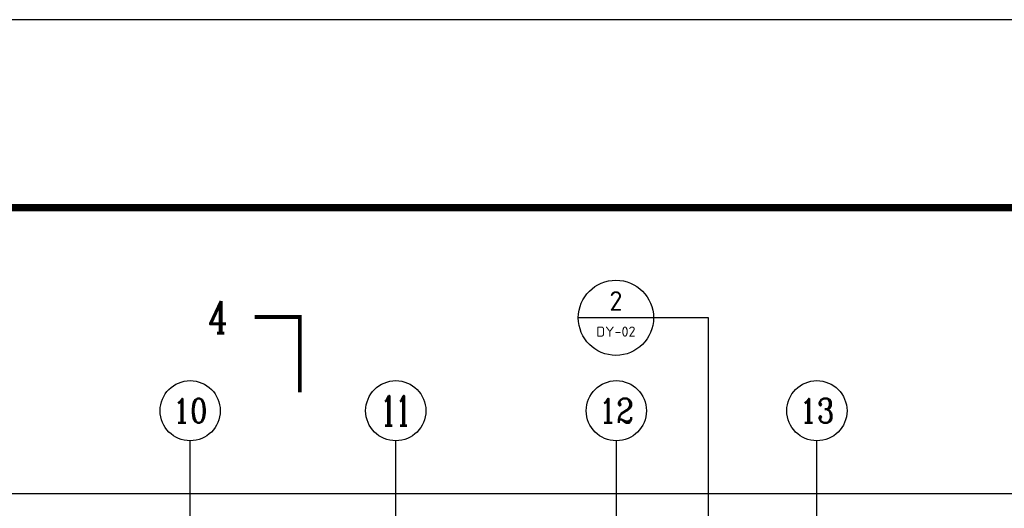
# Model space of a CAD drawing. Extents: x 1779708 to 7299578, y -1121471 to 88434.
# Tile 237 of 256: x 4365967 to 4385604, y -916190 to -906442. Entities that reach past the tile are written whole.
import ezdxf
from ezdxf.enums import TextEntityAlignment as Align

# ---------------------------------------------------------------- set-up
doc = ezdxf.new("R2010")
doc.units = 0
doc.header["$LTSCALE"] = 1000
doc.header["$MEASUREMENT"] = 0
doc.layers.get('0').update_dxf_attribs({"linetype": 'CONTINUOUS'})
doc.layers.get('Defpoints').update_dxf_attribs({"linetype": 'CONTINUOUS'})
for name, color, linetype in [('AXIS', 3, 'CONTINUOUS'), ('AXIS_TEXT', 7, 'CONTINUOUS'), ('DIM_IDEN', 3, 'CONTINUOUS'), ('DIM_SYMB', 3, 'CONTINUOUS'), ('PUB_TEXT', 7, 'CONTINUOUS'), ('PUB_TITLE', 4, 'CONTINUOUS'), ('修改', 6, 'CONTINUOUS'), ('室外构件', 4, 'CONTINUOUS')]:
    doc.layers.add(name, color=color, linetype=linetype)
doc.styles.add('_TCH_AXIS', font='COMPLEX', dxfattribs={"bigfont": 'GBCBIG'})
doc.styles.add('_TCH_DIM_T3', font='SIMPLEX.shx', dxfattribs={"width": 0.494118, "bigfont": 'GBCBIG.shx'})
doc.styles.add('_TCH_LABEL', font='COMPLEX', dxfattribs={"bigfont": 'GBCBIG'})
doc.styles.add('COMPLEX', font='COMPLEX')
doc.styles.get("Standard").update_dxf_attribs({"font": 'GBENOR', "bigfont": 'GBCBIG'})
doc.dimstyles.new('_TCH_ARCH&&150', dxfattribs={"dimtxt": 446.25, "dimasz": 150, "dimexe": 375, "dimexo": 450, "dimgap": 189.375, "dimtad": 1, "dimdec": 0, "dimzin": 0, "dimdsep": 46, "dimtxsty": '_TCH_DIM_T3', "dimblk": 'ARCHTICK', "dimcen": 0.09, "dimdle": 225, "dimclrt": 7, "dimazin": 2, "dimtfac": 1, "dimtdec": 0, "dimtix": 1, "dimtmove": 2, "dimatfit": 3, "dimfxl": 250, "dimtolj": 1, "dimtzin": 0, "dimarcsym": 0})

# ---------------------------------------------------------------- blocks, each defined once
blk = doc.blocks.new('_AXISO')
blk.add_circle((0, 0), 0.5)
at = {"layer": 'AXIS_TEXT', "style": 'COMPLEX', "width": 1.041667}
blk.add_attdef('A', text='', height=0.56, dxfattribs=at).set_placement((-0.25, -0.28), (0.25, -0.28), align=Align.FIT)
blk = doc.blocks.new('_ArchTick')
at = {"color": 0, "linetype": 'ByBlock', "const_width": 0.4}
blk.add_lwpolyline([(-0.5, -0.5), (0.5, 0.5)], dxfattribs=at)
blk = doc.blocks.new('*D6806')
at = {"layer": 'AXIS', "color": 0, "lineweight": -2, "transparency": 16777216}
for p, q in [((9200, 149650), (9200, 154525)), ((84800, 149650), (84800, 154525)), ((8975, 154150), (85025, 154150))]:
    blk.add_line(p, q, dxfattribs=at)
at = {"layer": 'Defpoints', "color": 0, "transparency": 16777216}
for p in [(84800, 154150), (9200, 149200), (84800, 149200)]:
    blk.add_point(p, dxfattribs=at)
at = {"layer": 'AXIS', "color": 0, "lineweight": -2, "transparency": 16777216, "xscale": 150, "yscale": 150, "zscale": 150, "rotation": 180}
blk.add_blockref('_ArchTick', (9200, 154150), dxfattribs=at)
at = {"layer": 'AXIS', "color": 0, "lineweight": -2, "transparency": 16777216, "xscale": 150, "yscale": 150, "zscale": 150}
blk.add_blockref('_ArchTick', (84800, 154150), dxfattribs=at)
at = {"layer": 'AXIS', "color": 7, "transparency": 16777216, "insert": (47000, 154563), "char_height": 446.2, "attachment_point": 5, "style": '_TCH_DIM_T3'}
blk.add_mtext('\\A1;75600', dxfattribs=at)
blk = doc.blocks.new('A$C36B43F05')
at = {"layer": 'PUB_TITLE'}
blk.add_lwpolyline([(0, 0), (126150, 0), (126150, 178350), (0, 178350)], close=True, dxfattribs=at)
at = {"layer": 'PUB_TITLE', "const_width": 150}
blk.add_lwpolyline([(1500, 1500), (124650, 1500), (124650, 174600), (1500, 174600)], close=True, dxfattribs=at)
blk = doc.blocks.new('A$C159220C3')
at = {"layer": 'AXIS'}
for p, q in [((55500, 149200), (55500, 155200)), ((59600, 149200), (59600, 155200)), ((64000, 149200), (64000, 155200)), ((68000, 149200), (68000, 155200))]:
    blk.add_line(p, q, dxfattribs=at)
ref = blk.add_blockref('_AXISO', (55500, 155800), dxfattribs=dict(at, xscale=1200, yscale=1200, zscale=1200))
ref.add_attrib('A', '10', dxfattribs={"layer": 'AXIS_TEXT', "height": 481.71, "style": '_TCH_AXIS', "width": 1.034483}).set_placement((55155.9, 155559.1), (55844.1, 155559.1), align=Align.FIT)
ref = blk.add_blockref('_AXISO', (59600, 155800), dxfattribs=dict(at, xscale=1200, yscale=1200, zscale=1200))
ref.add_attrib('A', '11', dxfattribs={"layer": 'AXIS_TEXT', "height": 593.97, "style": '_TCH_AXIS', "width": 0.875}).set_placement((59303, 155503), (59897, 155503), align=Align.FIT)
ref = blk.add_blockref('_AXISO', (64000, 155800), dxfattribs=dict(at, xscale=1200, yscale=1200, zscale=1200))
ref.add_attrib('A', '12', dxfattribs={"layer": 'AXIS_TEXT', "height": 481.71, "style": '_TCH_AXIS', "width": 1.034483}).set_placement((63655.9, 155559.1), (64344.1, 155559.1), align=Align.FIT)
ref = blk.add_blockref('_AXISO', (68000, 155800), dxfattribs=dict(at, xscale=1200, yscale=1200, zscale=1200))
ref.add_attrib('A', '13', dxfattribs={"layer": 'AXIS_TEXT', "height": 481.71, "style": '_TCH_AXIS', "width": 1.034483}).set_placement((67655.9, 155559.1), (68344.1, 155559.1), align=Align.FIT)
dim = blk.add_aligned_dim(p1=(9200, 149200), p2=(84800, 149200), distance=4950, dimstyle='_TCH_ARCH&&150', dxfattribs=at)
dim.commit()
dim.dimension.update_dxf_attribs({"geometry": '*D6806', "text_midpoint": (47000, 154562.5)})

msp = doc.modelspace()

# ---------------------------------------------------------------- linework, layer by layer
at = {"layer": 'DIM_IDEN'}
for p, q in [((4378608.4, -912388.6), (4377108.4, -912388.6)), ((4379706, -912388.6), (4378608.4, -912388.6)), ((4379706, -923198.5), (4379706, -912388.6))]:
    msp.add_line(p, q, dxfattribs=at)
msp.add_circle((4377858.4, -912388.6), 750, dxfattribs=at)
at = {"layer": 'DIM_SYMB', "const_width": 75}
msp.add_lwpolyline([(4371554.8, -913874.1), (4371554.8, -912374.1), (4370654.8, -912374.1)], dxfattribs=at)

# ---------------------------------------------------------------- block references
at = {"layer": '修改'}
msp.add_blockref('A$C36B43F05', (4300234.8, -1084792.1), dxfattribs=at)
at = {"layer": '室外构件'}
msp.add_blockref('A$C159220C3', (4313867.1, -1070043.3), dxfattribs=at)

# ---------------------------------------------------------------- texts
at = {"layer": 'PUB_TEXT', "color": 7}
for s, height, width, p, p2 in [('2', 391.9, 0.995924, (4377729.1, -912249.8), (4377987.6, -912249.8)), ('DY-02', 201.87, 1.026321, (4377467, -912765.6), (4378249.8, -912765.6))]:
    msp.add_text(s, height=height, dxfattribs=dict(at, width=width)).set_placement(p, p2, align=Align.FIT)
at = {"layer": 'PUB_TEXT', "color": 7, "style": '_TCH_LABEL', "width": 0.705882}
msp.add_text('4', height=637.5, dxfattribs=at).set_placement((4369733.4, -912692.9))

doc.saveas('drawing.dxf')
